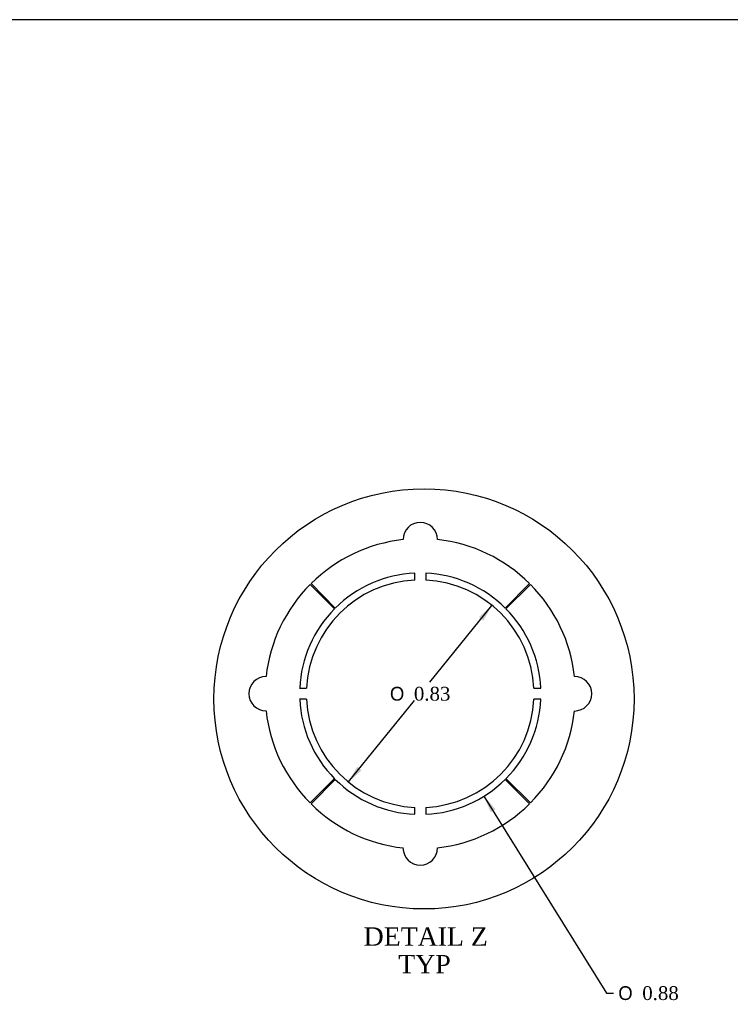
# Model space of a CAD drawing. Header units: inches. Extents: x 1 to 299, y -2 to 199.
# Tile 4 of 14: x 79 to 156, y 92 to 199. Entities that reach past the tile are written whole.
import ezdxf
from ezdxf.enums import TextEntityAlignment as Align
from ezdxf.lldxf.tags import DXFTag

# ---------------------------------------------------------------- set-up
doc = ezdxf.new("R2010")
doc.units = ezdxf.units.IN
doc.header["$MEASUREMENT"] = 0
doc.layers.add('COM70722-7', color=7, linetype='Continuous')
doc.layers.add('Default', color=7, linetype='Continuous')
doc.styles.add('SEACAD_Solid_Edge_ANSI1_Symbols', font='txt')
doc.styles.add('SEACAD_Times_New_Roman', font='times.ttf')
tags = doc.linetypes.add('CENTER2', pattern=[1.125, 0.75, -0.125, 0.125, -0.125]).pattern_tags.tags
tags[10:11] = [DXFTag(74, 4), DXFTag(75, 0), DXFTag(340, '0'), DXFTag(46, 0.0), DXFTag(50, 0.0), DXFTag(44, 0.0), DXFTag(45, 0.0)]
tags[8:9] = [DXFTag(74, 4), DXFTag(75, 0), DXFTag(340, '0'), DXFTag(46, 0.0), DXFTag(50, 0.0), DXFTag(44, 0.0), DXFTag(45, 0.0)]
tags[6:7] = [DXFTag(74, 4), DXFTag(75, 0), DXFTag(340, '0'), DXFTag(46, 0.0), DXFTag(50, 0.0), DXFTag(44, 0.0), DXFTag(45, 0.0)]
tags[4:5] = [DXFTag(74, 4), DXFTag(75, 0), DXFTag(340, '0'), DXFTag(46, 0.0), DXFTag(50, 0.0), DXFTag(44, 0.0), DXFTag(45, 0.0)]
doc.dimstyles.new('HAMMOND_(STH_-_300x200)', dxfattribs={"dimtxt": 1.5, "dimasz": 1.875, "dimexe": 0.75, "dimexo": 0.75, "dimgap": 0.375, "dimtad": 0, "dimtih": 1, "dimtoh": 1, "dimzin": 0, "dimdsep": 46, "dimtxsty": 'SEACAD_Times_New_Roman', "dimblk1": '_SE_FILLED', "dimblk2": '_SE_FILLED', "dimsah": 1, "dimcen": 0.75, "dimadec": 0, "dimazin": 0, "dimtfac": 0.8, "dimtofl": 0, "dimtmove": 1, "dimatfit": 3, "dimfxl": 1, "dimtolj": 1, "dimtzin": 0, "dimarcsym": 0})

# ---------------------------------------------------------------- blocks, each defined once
blk = doc.blocks.new('SE7')
at = {"layer": 'COM70722-7', "color": 7, "linetype": 'Continuous'}
for p, q in [((121.64, 137.96), (121.64, 138.71)), ((122.84, 138.71), (122.84, 137.96)), ((110.25, 137.48), (112.91, 134.84)), ((113, 134.92), (110.36, 137.58)), ((134.12, 137.58), (131.48, 134.92)), ((131.56, 134.84), (134.22, 137.48)), ((109.12, 126.2), (109.88, 126.2)), ((134.6, 126.2), (135.35, 126.2)), ((109.88, 125), (109.12, 125)), ((135.35, 125), (134.6, 125)), ((112.91, 116.36), (110.25, 113.72)), ((110.36, 113.61), (113, 116.28)), ((131.48, 116.28), (134.12, 113.61)), ((134.22, 113.72), (131.56, 116.36)), ((121.64, 112.49), (121.64, 113.24)), ((122.84, 113.24), (122.84, 112.49))]:
    blk.add_line(p, q, dxfattribs=at)
for centre, radius, start, end in [((122.24, 142.37), 1.87, 0, 180), ((122.24, 125.6), 16.87, 96.3794, 134.75), ((122.24, 125.6), 16.88, 45.25, 83.6206), ((122.24, 125.6), 13.13, 92.6201, 134.75), ((122.24, 125.6), 13.13, 45.25, 87.3799), ((122.24, 125.6), 16.88, 135.25, 173.6206), ((122.24, 125.6), 12.38, 92.7791, 177.2209), ((122.24, 125.6), 12.38, 2.7791, 87.2209), ((122.24, 125.6), 16.88, 6.3794, 44.75), ((122.24, 125.6), 13.13, 135.25, 177.3799), ((122.24, 125.6), 13.13, 2.6201, 44.75), ((105.47, 125.6), 1.87, 90, 270), ((139.01, 125.6), 1.88, 270, 90), ((122.24, 125.6), 13.13, 182.6201, 224.75), ((122.24, 125.6), 12.38, 182.7791, 267.2209), ((122.24, 125.6), 12.38, 272.7791, 357.2209), ((122.24, 125.6), 13.13, 315.25, 357.3799), ((122.24, 125.6), 16.88, 186.3794, 224.75), ((122.24, 125.6), 16.88, 315.25, 353.6206), ((122.24, 125.6), 13.13, 225.25, 267.3799), ((122.24, 125.6), 13.13, 272.6201, 314.75), ((122.24, 125.6), 16.88, 225.25, 263.6206), ((122.24, 125.6), 16.87, 276.3794, 314.75), ((122.24, 108.83), 1.88, 180, 0)]:
    blk.add_arc(centre, radius, start, end, dxfattribs=at)
blk = doc.blocks.new('DMBLK672')
at = {"layer": 'Default', "linetype": 'Continuous', "transparency": 16777216}
for points in [[(128.62, 133.94), (129.1, 133.55), (130.04, 135.2)], [(115.37, 117.65), (114.43, 116), (115.85, 117.26)]]:
    blk.add_hatch(color=7, dxfattribs=at).paths.add_polyline_path(points)
at = {"layer": 'Default', "color": 7, "linetype": 'Continuous', "transparency": 16777216}
for p, q in [((123.27, 126.87), (130.04, 135.2)), ((114.43, 116), (121.63, 124.85))]:
    blk.add_line(p, q, dxfattribs=at)
for s, style, p in [('O', 'SEACAD_Solid_Edge_ANSI1_Symbols', (118.94, 126.35)), ('0.83', 'SEACAD_Times_New_Roman', (121.55, 126.35))]:
    blk.add_text(s, height=1.5, dxfattribs=dict(at, style=style)).set_placement(p, align=Align.TOP_LEFT)
blk = doc.blocks.new('_SE_FILLED')
at = {"color": 0}
blk.add_line((0, 0), (-1, 0), dxfattribs=at)
blk.add_solid([(0, 0), (-1, -0.1665), (-1, 0.1665), (0, 0)], dxfattribs=at)
blk = doc.blocks.new('DMBLK673')
at = {"layer": 'Default', "linetype": 'Continuous', "transparency": 16777216}
blk.add_hatch(color=7, dxfattribs=at).paths.add_polyline_path([(130.43, 113.03), (129.17, 114.46), (129.9, 112.7)])
at = {"layer": 'Default', "color": 7, "linetype": 'Continuous', "transparency": 16777216}
for p, q in [((129.17, 114.46), (142.51, 93.03)), ((142.51, 93.03), (143.26, 93.03))]:
    blk.add_line(p, q, dxfattribs=at)
for s, style, p in [('O', 'SEACAD_Solid_Edge_ANSI1_Symbols', (143.78, 93.78)), ('0.88', 'SEACAD_Times_New_Roman', (146.39, 93.78))]:
    blk.add_text(s, height=1.5, dxfattribs=dict(at, style=style)).set_placement(p, align=Align.TOP_LEFT)
blk = doc.blocks.new('BORDER')
at = {"layer": 'Default', "color": 7, "linetype": 'Continuous'}
blk.add_line((0, 27.86), (-41.86, 27.86), dxfattribs=at)

msp = doc.modelspace()

# ---------------------------------------------------------------- linework, layer by layer
at = {"color": 7, "linetype": 'CENTER2'}
msp.add_circle((122.647, 125.035), 22.85, dxfattribs=at)

# ---------------------------------------------------------------- block references
at = {"layer": 'Default', "color": 7, "xscale": 7.12, "yscale": 7.12, "zscale": 7.12}
msp.add_blockref('BORDER', (299.411, 0.564), dxfattribs=at)
at = {"layer": 'Default'}
msp.add_blockref('SE7', (0, 0), dxfattribs=at)

# ---------------------------------------------------------------- texts
at = {"layer": 'Default', "color": 7, "linetype": 'Continuous', "style": 'SEACAD_Times_New_Roman'}
for s, p in [('DETAIL Z', (116.083, 100.185)), ('TYP', (119.851, 97.185))]:
    msp.add_text(s, height=2, dxfattribs=at).set_placement(p, align=Align.TOP_LEFT)

# ---------------------------------------------------------------- dimensions: what is measured, and where the dimension line sits
at = {"layer": 'Default', "color": 7, "linetype": 'Continuous'}
for p1, p2, override, picture, middle in [((115.3006, 136.7417), (129.1716, 114.456), {"dimlfac": 0.033333, "dimtmove": 0}, 'DMBLK673', (143.2573, 93.0303)), ((114.427, 115.999), (130.045, 135.199), {"dimlfac": 0.033333, "dimtofl": 1}, 'DMBLK672', (122.236, 125.599))]:
    dim = msp.add_diameter_dim_2p(p1=p1, p2=p2, text='\\A1;<>', dimstyle='HAMMOND_(STH_-_300x200)', override=override, dxfattribs=at)
    dim.commit()
    dim.dimension.update_dxf_attribs({"geometry": picture, "text_midpoint": middle, "dimtype": 163})

doc.saveas('drawing.dxf')
